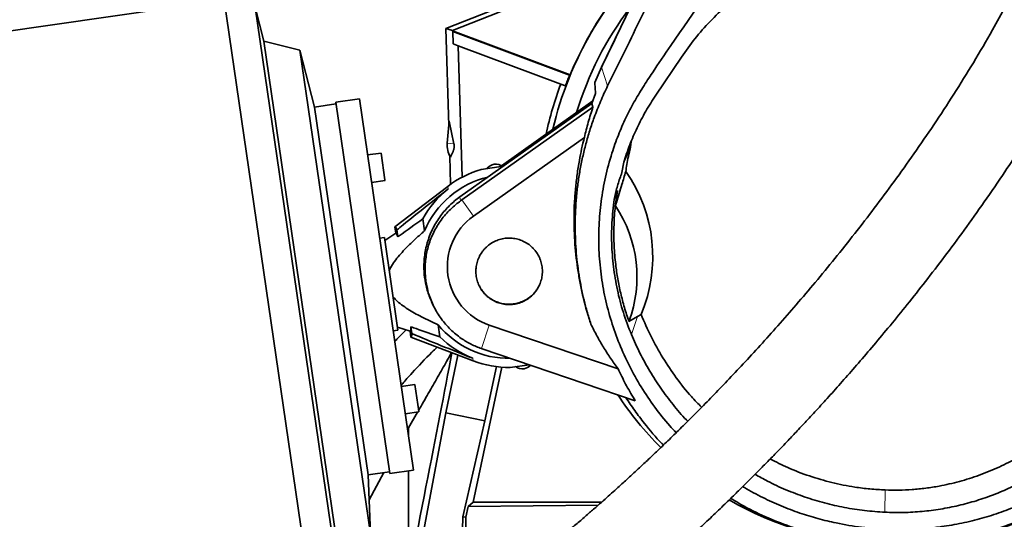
# Model space of a CAD drawing. Header units: millimetres. Extents: x 0 to 14900, y 0 to 10500.
# Tile 8 of 47: x 3238 to 3816, y 6045 to 6338. Entities that reach past the tile are written whole.
import ezdxf

# ---------------------------------------------------------------- set-up
doc = ezdxf.new("R2010")
doc.units = ezdxf.units.MM
doc.header["$LTSCALE"] = 25
doc.layers.add('THICK_LINE', color=7, linetype='Continuous')
doc.styles.add('SLDTEXTSTYLE0', font='TXT', dxfattribs={"width": 0.605})
doc.dimstyles.new('SLDDIMSTYLE0', dxfattribs={"dimtxt": 87.5, "dimasz": 87.5, "dimexe": 0, "dimexo": 0.0625, "dimgap": 21.875, "dimtad": 1, "dimdec": 0, "dimrnd": 1e-09, "dimzin": 12, "dimdsep": 46, "dimtxsty": 'SLDTEXTSTYLE0', "dimsah": 1, "dimcen": 0.09, "dimadec": 0, "dimazin": 3, "dimtfac": 1, "dimtofl": 0, "dimtmove": 0, "dimatfit": 3, "dimfxl": 1, "dimfrac": 2, "dimtolj": 1, "dimtzin": 12, "dimarcsym": 0})

# ---------------------------------------------------------------- blocks, each defined once
blk = doc.blocks.new('_D')
at = {"layer": 'THICK_LINE'}
for p, q in [((4385.47, 6176.76), (4385.47, 4745.63)), ((3403.18, 5320.39), (3403.18, 4745.63)), ((4385.47, 4783.13), (3403.18, 4783.13))]:
    blk.add_line(p, q, dxfattribs=at)
for points in [[(3403.18, 4783.13), (3490.68, 4770.63), (3490.68, 4795.63)], [(4385.47, 4783.13), (4297.97, 4795.63), (4297.97, 4770.63)]]:
    blk.add_solid(points, dxfattribs=at)
at = {"layer": 'THICK_LINE', "insert": (3794.06, 4895.92), "char_height": 87.5, "attachment_point": 1, "style": 'SLDTEXTSTYLE0'}
blk.add_mtext('982', dxfattribs=at)
blk = doc.blocks.new('_D_1')
at = {"layer": 'THICK_LINE'}
for p, q in [((2216.18, 6176.76), (2216.18, 4745.63)), ((3403.18, 5320.39), (3403.18, 4745.63)), ((2216.18, 4783.13), (3403.18, 4783.13))]:
    blk.add_line(p, q, dxfattribs=at)
for points in [[(2216.18, 4783.13), (2303.68, 4770.63), (2303.68, 4795.63)], [(3403.18, 4783.13), (3315.68, 4795.63), (3315.68, 4770.63)]]:
    blk.add_solid(points, dxfattribs=at)
at = {"layer": 'THICK_LINE', "insert": (2675.99, 4895.92), "char_height": 87.5, "attachment_point": 1, "style": 'SLDTEXTSTYLE0'}
blk.add_mtext('1187', dxfattribs=at)
blk = doc.blocks.new('_D_2')
at = {"layer": 'THICK_LINE'}
for p, q in [((1435.33, 6783.94), (1435.33, 4499.9)), ((3403.18, 5320.39), (3403.18, 4499.9)), ((1435.33, 4537.4), (3403.18, 4537.4))]:
    blk.add_line(p, q, dxfattribs=at)
for points in [[(1435.33, 4537.4), (1522.83, 4524.9), (1522.83, 4549.9)], [(3403.18, 4537.4), (3315.68, 4549.9), (3315.68, 4524.9)]]:
    blk.add_solid(points, dxfattribs=at)
at = {"layer": 'THICK_LINE', "insert": (2285.57, 4650.19), "char_height": 87.5, "attachment_point": 1, "style": 'SLDTEXTSTYLE0'}
blk.add_mtext('1968', dxfattribs=at)
blk = doc.blocks.new('_D_3')
at = {"layer": 'THICK_LINE'}
for p, q in [((6221.43, 6280.71), (6221.43, 4505.17)), ((3403.18, 5320.39), (3403.18, 4505.17)), ((6221.43, 4542.67), (3403.18, 4542.67))]:
    blk.add_line(p, q, dxfattribs=at)
for points in [[(3403.18, 4542.67), (3490.68, 4530.17), (3490.68, 4555.17)], [(6221.43, 4542.67), (6133.93, 4555.17), (6133.93, 4530.17)]]:
    blk.add_solid(points, dxfattribs=at)
at = {"layer": 'THICK_LINE', "insert": (4678.62, 4655.46), "char_height": 87.5, "attachment_point": 1, "style": 'SLDTEXTSTYLE0'}
blk.add_mtext('2818', dxfattribs=at)
blk = doc.blocks.new('_D_4')
at = {"layer": 'THICK_LINE'}
for p, q in [((3803.18, 8699.55), (6565.43, 8699.55)), ((6527.93, 8699.55), (6527.93, 5446.76)), ((3804.07, 5446.76), (6565.43, 5446.76))]:
    blk.add_line(p, q, dxfattribs=at)
for points in [[(6527.93, 8699.55), (6515.43, 8612.05), (6540.43, 8612.05)], [(6527.93, 5446.76), (6540.43, 5534.26), (6515.43, 5534.26)]]:
    blk.add_solid(points, dxfattribs=at)
at = {"layer": 'THICK_LINE', "insert": (6415.14, 6939.48), "char_height": 87.5, "attachment_point": 1, "rotation": 90, "style": 'SLDTEXTSTYLE0'}
blk.add_mtext('3253', dxfattribs=at)

msp = doc.modelspace()

# ---------------------------------------------------------------- linework, layer by layer
at = {"color": 7, "linetype": 'Continuous', "lineweight": 35}
for p, q in [((3579.7987818, 6310.4081811), (3653.5877102, 6463.350413)), ((3588.4556052, 6372.5944151), (3488.4377796, 6333.1963459)), ((3589.5340747, 6370.2793731), (3492.3029116, 6331.9789994)), ((3358.3419225, 6350.0535108), (3102.1926158, 6312.6819522)), ((3358.3419225, 6350.0535108), (3410.0260682, 5995.8039531)), ((3381.5776325, 6325.6955667), (3376.4966096, 6345.6281262)), ((3376.4966096, 6345.6281262), (3426.1595876, 6005.2319033)), ((3490.1970537, 6276.1542916), (3488.4377796, 6333.1963459)), ((3488.4377796, 6333.1963459), (3492.3029116, 6331.9789994)), ((3492.3094342, 6331.7675141), (3492.3029116, 6331.9789994)), ((3492.3094342, 6331.7675141), (3492.5833848, 6331.385333)), ((3492.3094342, 6331.7675141), (3561.3896053, 6305.9394965)), ((3492.8078331, 6324.1079048), (3492.5833848, 6331.385333)), ((3561.0441334, 6305.7889079), (3492.5833848, 6331.385333)), ((3402.7549336, 6320.5333901), (3381.5776325, 6325.6955667)), ((3381.5776325, 6325.6955667), (3425.3338094, 6025.7852926)), ((3492.8078331, 6324.1079048), (3495.7252732, 6323.0171187)), ((3498.100843, 6245.9925234), (3495.7252732, 6323.0171187)), ((3495.7252732, 6323.0171187), (3555.8821858, 6300.5253707)), ((3411.2932937, 6287.0378961), (3402.7549336, 6320.5333901)), ((3402.7549336, 6320.5333901), (3444.153434, 6036.782923)), ((3611.6253203, 6294.047938), (3626.6859502, 6316.4366615)), ((3575.7883896, 6301.5283524), (3579.7992365, 6310.4079649)), ((3579.6942763, 6310.1866312), (3579.102609, 6308.9486626)), ((3579.7987818, 6310.4081811), (3580.3839989, 6311.6326447)), ((3561.0441334, 6305.7889079), (3561.3896053, 6305.9394965)), ((3555.8821858, 6300.5253707), (3558.5820758, 6299.5159232)), ((3576.3353584, 6294.9904195), (3574.1694688, 6289.2248304)), ((3423.9730794, 6288.8878459), (3411.2932937, 6287.0378961)), ((3411.2932937, 6287.0378961), (3442.7657623, 6071.321685)), ((3437.682045, 6291.8985375), (3423.8287103, 6289.8773698)), ((3455.5899172, 6072.1821109), (3423.8287103, 6289.8773698)), ((3469.4432518, 6074.2032786), (3437.682045, 6291.8985375)), ((3574.1694688, 6289.2248304), (3496.6906625, 6234.3651368)), ((3497.9089122, 6232.6445925), (3574.7755924, 6287.0708638)), ((3574.7000425, 6290.6372152), (3521.1237143, 6252.7019257)), ((3574.1694688, 6289.2248304), (3574.7755924, 6287.0708638)), ((3490.4301725, 6278.7960846), (3489.291416, 6265.8912523)), ((3493.1756518, 6265.548497), (3490.4301725, 6278.7960846)), ((3569.7305829, 6269.2494668), (3504.6290745, 6223.1536508)), ((3593.0441718, 6255.3521322), (3596.8804063, 6263.7349228)), ((3597.1086121, 6266.5940318), (3596.8804063, 6263.7349228)), ((3450.4022115, 6260.1264471), (3442.4860202, 6258.9714941)), ((3452.6995067, 6244.3804997), (3450.4022115, 6260.1264471)), ((3490.7465567, 6258.3374096), (3491.2569005, 6241.790211)), ((3522.0498762, 6252.320998), (3509.199673, 6250.4461847)), ((3592.8258395, 6254.7265042), (3591.7538469, 6248.657536)), ((3444.8349058, 6242.8719402), (3452.7510971, 6244.0268932)), ((3452.7510971, 6244.0268932), (3452.6995067, 6244.3804997)), ((3489.6103731, 6240.5749342), (3458.5274073, 6216.7923002)), ((3589.0822537, 6238.0935443), (3587.5163798, 6234.6542914)), ((3587.9426075, 6229.1371585), (3589.0822537, 6238.0935443)), ((3497.9089122, 6232.6445925), (3497.108518, 6232.0785904)), ((3474.8779718, 6221.4383455), (3475.8996615, 6214.4355574)), ((3459.052437, 6213.1936816), (3452.6082174, 6208.8763405)), ((3458.5274073, 6216.7923002), (3459.052437, 6213.1936816)), ((3459.675223, 6214.9795446), (3460.2590823, 6210.9777006)), ((3452.3472952, 6210.6647337), (3449.5924975, 6210.2628154)), ((3456.3174461, 6183.4528263), (3452.3472952, 6210.6647337)), ((3460.2875969, 6156.240919), (3456.3174461, 6183.4528263)), ((3480.4743225, 6171.9925472), (3481.092376, 6170.6993873)), ((3603.0246812, 6165.3910446), (3600.9894909, 6164.1497321)), ((3595.9233235, 6161.2919391), (3600.9894909, 6164.1497321)), ((3457.5327993, 6155.8390007), (3460.2875969, 6156.240919)), ((3460.0266748, 6158.0293121), (3467.4357899, 6155.7331388)), ((3467.9608196, 6152.1345202), (3467.4357899, 6155.7331388)), ((3468.5428601, 6154.1996575), (3467.9590009, 6158.2015015)), ((3483.9355603, 6159.3565081), (3484.95725, 6152.35372)), ((3513.9578546, 6159.2103452), (3589.4731263, 6133.6498359)), ((3467.9608196, 6152.1345202), (3504.5431126, 6138.2240822)), ((3509.2976179, 6145.442269), (3509.7671708, 6145.2807398)), ((3599.5954357, 6114.8755496), (3509.7671708, 6145.2807398)), ((3488.5163133, 6107.7217677), (3495.5090707, 6141.6592818)), ((3521.3467644, 6134.510508), (3504.3858707, 6055.2781632)), ((3518.0932258, 6134.8345087), (3511.2850522, 6103.0303143)), ((3537.2409111, 6135.9813917), (3526.1361832, 6134.361239)), ((3470.2065822, 6124.3848289), (3462.290391, 6123.2298759)), ((3472.5038775, 6108.6388815), (3470.2065822, 6124.3848289)), ((3461.6014706, 5966.0623185), (3488.5163133, 6107.7217677)), ((3464.6392766, 6107.130322), (3472.5554678, 6108.285275)), ((3471.8449548, 6108.1816129), (3466.491632, 6098.9384498)), ((3472.5554678, 6108.285275), (3472.5038775, 6108.6388815)), ((3488.5163133, 6107.7217677), (3511.2850522, 6103.0303143)), ((3511.2850522, 6103.0303143), (3498.318106, 6046.7185845)), ((3465.9712633, 6098.0007192), (3466.491632, 6098.9384498)), ((3466.491632, 6098.9384498), (3466.491632, 6094.434048)), ((3442.7657623, 6071.321685), (3455.445548, 6073.1716348)), ((3455.5899172, 6072.1821109), (3469.4432518, 6074.2032786)), ((3466.491632, 6073.7726445), (3466.491632, 6039.7366741)), ((3444.153434, 6036.782923), (3442.7657623, 6071.321685)), ((3443.3525571, 6056.7165255), (3451.974897, 6072.6652753)), ((3501.4563152, 6052.9093538), (3500.102348, 6046.5297514)), ((3504.3858707, 6055.2781632), (3501.4563152, 6052.9093538)), ((3501.4563152, 6052.9093538), (3577.7846309, 6053.5567259)), ((3579.7330068, 6055.2781632), (3504.3858707, 6055.2781632)), ((3497.2921147, 5979.112403), (3498.318106, 6046.7185845)), ((3498.318106, 6046.7185845), (3500.102348, 6046.5297514)), ((3500.102348, 6046.5297514), (3500.1278145, 6039.510899))]:
    msp.add_line(p, q, dxfattribs=at)
at = {"color": 8, "linetype": 'Continuous', "lineweight": 18}
for p, q in [((3583.3919364, 6299.4740855), (3579.7987818, 6310.4081811)), ((3493.1756518, 6265.548497), (3489.291416, 6265.8912523)), ((3489.6103731, 6240.5749342), (3489.8317415, 6239.0576481)), ((3497.108518, 6232.0785904), (3496.6906625, 6234.3651368)), ((3497.9089122, 6232.6445925), (3504.6290745, 6223.1536508)), ((3597.3489934, 6153.6436138), (3600.9894909, 6164.1497321)), ((3509.2976179, 6145.442269), (3513.9578546, 6159.2103452)), ((3504.3217442, 6139.7413683), (3504.5431126, 6138.2240822)), ((3746.1505688, 6049.4500858), (3746.2971654, 6062.5043207))]:
    msp.add_line(p, q, dxfattribs=at)
at = {"color": 7, "linetype": 'Continuous', "lineweight": 35}
for centre, radius, start, end in [((3753.1750509, 6226.7605911), 207.3824279, 132.4900837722, 166.8230949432), ((3753.1750509, 6226.7605911), 207.4872434, 132.4453424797, 157.566644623), ((3753.1750509, 6226.7605911), 196.5, 142.9209685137, 163.1001742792), ((3753.1750509, 6226.7605911), 207.7492823, 157.6413921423, 159.5), ((3753.1750509, 6226.7605911), 210.6317102, 159.5, 167.8117563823), ((3503.2372249, 6264.6606372), 14, 174.9571311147, 209.7321275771), ((3517.9639258, 6246.6153897), 7, 99.2780084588, 142.057814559), ((3517.7276491, 6246.5809175), 7, 53.5061723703, 97.3234878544), ((3525.5841194, 6193.5586649), 59.2, 106.0671823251, 127.4208315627), ((3525.5841194, 6193.5586649), 53.8923928, 103.3913588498, 157.2083605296), ((3525.5841194, 6193.5586649), 57.8652746, 128.1596999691, 151.1967547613), ((3525.4669076, 6187.3960652), 75.136755, 339.670314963, 33.7475685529), ((3525.5841194, 6193.5586649), 36.2626129, 125.3008082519, 251.3), ((3753.1750509, 6226.7605911), 196.5, 239.9494413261, 345.5367963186), ((3525.5841194, 6193.5586649), 53.8923928, 219.3931357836, 270.8023550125), ((3525.5841194, 6193.5586649), 57.8652746, 225.4047415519, 248.441796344), ((3525.5841194, 6193.5586649), 59.2, 249.1806647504, 270.5343139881), ((3533.4405897, 6140.5364122), 7, 234.5436817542, 277.3234878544), ((3533.204313, 6140.50194), 7, 279.2780084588, 316.0342271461), ((3753.1750509, 6226.7605911), 196.5, 213.4775609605, 225.1661321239)]:
    msp.add_arc(centre, radius, start, end, dxfattribs=at)
for centre, major_axis, ratio, start_param, end_param in [((3524.4376308, 6199.2179808), (0, 86.1019884), 0.9925257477, 4.3086379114, 5.3316286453), ((3463.3323063, 6184.4762773), (-4.7202886, 32.3534447), 0.0699799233, 5.9330051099, 6.3221480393), ((3463.3112547, 6184.4732059), (-4.194014, 28.7462934), 0.069965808, 5.8753090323, 6.3165742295), ((3463.3112547, 6184.4732059), (-4.194014, 28.7462934), 0.069965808, 3.1082037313, 3.5494689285), ((3463.3323063, 6184.4762773), (-4.7202886, 32.3534447), 0.0699799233, 3.1026299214, 3.4917728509), ((3403.1750509, 5726.5210326), (104.8619194, 510.3177662), 0.0105485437, 5.2064225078, 5.6692080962)]:
    msp.add_ellipse(centre, major_axis=major_axis, ratio=ratio, start_param=start_param, end_param=end_param, dxfattribs=at)
for points, knots in [([(3580.3839631, 6311.6325697), (3582.4410804, 6315.8965316), (3586.5563642, 6324.4266301), (3592.7033735, 6337.167443), (3602.9642368, 6358.4353361), (3617.3384627, 6388.2292943), (3631.7158977, 6418.0299671), (3641.9724699, 6439.2888773), (3647.9122751, 6451.6002472), (3651.8184831, 6459.6969943), (3653.6662859, 6463.5271005)], [0, 0, 0, 0, 0.0840236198, 0.1680900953, 0.2521530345, 0.5042786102, 0.7564059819, 0.8404711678, 0.9245360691, 1, 1, 1, 1]), ([(3583.3919364, 6299.4740855), (3586.4870579, 6305.7543802), (3592.6777435, 6318.3158675), (3605.04855, 6343.5558495), (3617.4325549, 6368.6710051), (3629.8137168, 6393.8292877), (3639.1083545, 6412.7336718), (3648.3827318, 6431.8361036), (3654.5537511, 6444.6247139), (3657.6397267, 6451.0199848)], [0, 0, 0, 0, 0.124906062, 0.2498299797, 0.4996327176, 0.6246213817, 0.7496028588, 0.8747825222, 1, 1, 1, 1]), ([(3623.5951745, 6096.1133138), (3622.317451, 6097.4546187), (3617.7857647, 6102.2118083), (3610.8265079, 6111.1232834), (3602.8817926, 6122.8257022), (3595.958956, 6135.2217898), (3590.1060556, 6148.1081797), (3585.3638884, 6161.4371952), (3581.76444, 6175.1116893), (3579.3291436, 6189.1421676), (3578.1150144, 6203.3389173), (3578.1348951, 6217.5873857), (3579.3873315, 6231.8265865), (3581.9102117, 6246.0555202), (3585.4098875, 6259.0236915), (3589.5598244, 6270.6136965), (3593.8526437, 6280.5721448), (3598.7320996, 6289.9192705), (3604.044634, 6298.6729512), (3611.2895807, 6309.7631111), (3644.0004559, 6357.2562769), (3675.0759744, 6401.7334088), (3702.4751827, 6440.9487865)], [0, 0, 0, 0, 0.0137975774, 0.0489356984, 0.0844778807, 0.1200204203, 0.1559741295, 0.1916619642, 0.2275918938, 0.2638932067, 0.3007004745, 0.3369931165, 0.3735321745, 0.4108441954, 0.4484215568, 0.477080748, 0.5057417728, 0.5319159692, 0.5581236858, 0.5843306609, 0.6335053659, 1, 1, 1, 1]), ([(3626.6859502, 6316.4366615), (3629.2625786, 6320.0660053), (3634.4248687, 6327.3374169), (3643.3576959, 6337.4042083), (3653.0805735, 6346.7635739), (3663.6278154, 6355.2759117), (3674.9471542, 6362.8629266), (3686.9617196, 6369.4810128), (3699.5575797, 6375.0639781), (3712.4325455, 6379.4695958), (3725.4910398, 6382.6773403), (3738.6223199, 6384.752363), (3751.9170372, 6385.7270244), (3764.9894341, 6385.5806614), (3777.7321662, 6384.3383417), (3790.0995723, 6382.2063658), (3798.1505311, 6379.9615112), (3802.1724097, 6378.8400879)], [0, 0, 0, 0, 0.0687651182, 0.137771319, 0.2067674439, 0.2755187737, 0.3444163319, 0.4135835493, 0.4827378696, 0.5516177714, 0.617311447, 0.6832618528, 0.7492044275, 0.8148873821, 0.8765550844, 0.9383327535, 1, 1, 1, 1]), ([(3805.665363, 6377.7772691), (3808.2912847, 6376.9342662), (3813.6256441, 6375.2217701), (3821.4711679, 6372.1011939), (3829.2470366, 6368.5442334), (3836.8321016, 6364.548847), (3844.1642172, 6360.1598313), (3852.7156045, 6354.3878519), (3862.2253179, 6346.9177026), (3872.3328641, 6337.42652), (3880.4041292, 6328.3908836), (3886.7407234, 6320.1738911), (3892.2014566, 6312.2203874), (3897.618396, 6303.1082582), (3902.7645818, 6292.7993681), (3906.6405277, 6283.3691948), (3909.3914342, 6275.305868), (3911.9299522, 6266.6069035), (3914.3297644, 6255.9475271), (3916.1316039, 6242.9112536), (3916.7196682, 6231.9086684), (3916.619595, 6222.0605697), (3916.081389, 6213.3899501), (3914.8707751, 6203.7531817), (3913.0957713, 6194.1452079), (3911.4059821, 6187.8479609), (3910.5573748, 6184.6855012)], [0, 0, 0, 0, 0.0329902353, 0.067017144, 0.1010441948, 0.1354704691, 0.1698969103, 0.2037744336, 0.2597523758, 0.3158491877, 0.3718339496, 0.4072303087, 0.4427560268, 0.4901703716, 0.5376491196, 0.5850669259, 0.6165512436, 0.6436185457, 0.6980200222, 0.7529607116, 0.8084438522, 0.8363333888, 0.8768939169, 0.9178090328, 0.9587239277, 1, 1, 1, 1]), ([(3977.5567251, 6357.2483172), (3976.1526485, 6350.6633986), (3973.3419229, 6337.4814971), (3966.094761, 6311.4718348), (3953.1841528, 6268.628462), (3940.0803997, 6224.0958952), (3929.2987229, 6187.1569125), (3923.8750883, 6168.3601785), (3919.8517342, 6155.3378884), (3916.1199877, 6145.489471), (3912.2562405, 6136.6132387), (3906.8042033, 6125.9722328), (3899.2052707, 6113.8467705), (3890.4896599, 6102.272341), (3880.7668102, 6091.456665), (3870.1581402, 6081.5199004), (3858.7562975, 6072.5117704), (3846.4624166, 6064.3862489), (3834.3345242, 6057.7819445), (3822.6260763, 6052.5158482), (3811.5772509, 6048.4067331), (3800.1219832, 6044.9949286), (3788.3524272, 6042.3387563), (3775.5624843, 6040.3486454), (3761.8182857, 6039.2456837), (3747.1376367, 6039.2566685), (3732.3202748, 6040.47799), (3718.8305966, 6042.7234656), (3706.7703575, 6045.6387581), (3695.9466022, 6048.9715543), (3685.1135009, 6053.059076), (3674.2412495, 6058.0775792), (3666.766484, 6061.9363528), (3663.0001539, 6064.3073411), (3662.6921782, 6064.5012186)], [0, 0, 0, 0, 0.0394553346, 0.0789829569, 0.1581725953, 0.3016562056, 0.3509812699, 0.3836495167, 0.4163063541, 0.4307954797, 0.4452858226, 0.4729194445, 0.5005541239, 0.5285689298, 0.5569816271, 0.5846198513, 0.6122578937, 0.640288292, 0.668727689, 0.6907095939, 0.7129752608, 0.7352407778, 0.7579371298, 0.7806333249, 0.8076334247, 0.8348276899, 0.862324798, 0.890238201, 0.9107388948, 0.9312395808, 0.9531708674, 0.9751021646, 0.9979640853, 1, 1, 1, 1]), ([(3817.1460345, 6346.5870966), (3814.5519185, 6341.8197259), (3808.3670387, 6330.4533818), (3798.1238944, 6313.1391468), (3786.6312401, 6294.6209325), (3774.9916724, 6276.8443832), (3763.307215, 6259.7985266), (3751.6457608, 6243.4959597), (3740.0743943, 6227.9384102), (3728.4825049, 6212.9054051), (3716.9241245, 6198.4199824), (3705.4492888, 6184.500074), (3694.2946902, 6171.3730176), (3683.5005407, 6159.0251262), (3673.1014249, 6147.4407458), (3663.206621, 6136.6892774), (3653.840662, 6126.7446725), (3645.0223077, 6117.5797231), (3636.6816275, 6109.0835619), (3628.8322925, 6101.236957), (3621.4850285, 6094.0203291), (3614.6144623, 6087.3816265), (3609.2917579, 6082.3169027), (3605.3655516, 6078.6202831), (3602.7099195, 6076.135512), (3600.1123908, 6073.7199489), (3597.5732309, 6071.3727985), (3595.0454032, 6069.0498249), (3592.3237756, 6066.5635331), (3589.1917082, 6063.7213903), (3585.6395441, 6060.5239798), (3581.6940446, 6057.0041795), (3577.3931676, 6053.2044449), (3572.6204577, 6049.0337628), (3567.3780075, 6044.5080627), (3561.7094391, 6039.6805231), (3555.6188009, 6034.5676999), (3549.1368937, 6029.2199322), (3544.1534536, 6025.1567426), (3541.4146432, 6022.9786305), (3540.8958774, 6022.5660682)], [0, 0, 0, 0, 0.0370999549, 0.0884535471, 0.1389867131, 0.1884624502, 0.236659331, 0.283382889, 0.3284712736, 0.3717990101, 0.4152033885, 0.4565110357, 0.4956936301, 0.5327553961, 0.5677251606, 0.6006503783, 0.6308027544, 0.659090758, 0.6855773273, 0.7103241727, 0.7333854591, 0.7548065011, 0.774939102, 0.7834662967, 0.7918252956, 0.8000178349, 0.8080454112, 0.8159092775, 0.8240598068, 0.8340141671, 0.845923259, 0.8582887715, 0.8722995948, 0.8880122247, 0.9055003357, 0.9248592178, 0.945811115, 0.9688300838, 0.9940960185, 1, 1, 1, 1]), ([(3576.2272137, 5986.8245647), (3577.0067638, 5987.4532585), (3579.6161329, 5989.5576701), (3584.0252148, 5993.1818351), (3589.2572629, 5997.5260317), (3594.0787309, 6001.5814984), (3598.7201984, 6005.5280157), (3603.1255859, 6009.3144622), (3607.2322981, 6012.880818), (3610.7225525, 6015.9387038), (3613.5946769, 6018.4735783), (3615.9010764, 6020.5211958), (3617.8205475, 6022.2332059), (3619.7293195, 6023.9424966), (3621.9452955, 6025.9358805), (3624.6522498, 6028.3848808), (3627.8259461, 6031.2760495), (3631.4577747, 6034.6111939), (3635.4395327, 6038.3011903), (3639.562498, 6042.1598355), (3644.8543948, 6047.1601663), (3650.9869709, 6053.0326414), (3657.7438672, 6059.6076744), (3663.6714597, 6065.4552956), (3668.7814502, 6070.5538582), (3672.8547908, 6074.6547659), (3676.0631771, 6077.9042766), (3678.7992328, 6080.6858053), (3681.6987702, 6083.6557686), (3685.0061711, 6087.0689251), (3689.1458655, 6091.3775098), (3694.2003135, 6096.6951934), (3700.2452334, 6103.1408696), (3706.9578759, 6110.4067384), (3714.32432, 6118.5141495), (3722.2728204, 6127.4243565), (3730.7758152, 6137.1485869), (3739.8022879, 6147.6976791), (3749.3673317, 6159.1437491), (3759.5035138, 6171.5899909), (3770.1730939, 6185.0684456), (3781.3301821, 6199.6109569), (3792.8596868, 6215.16302), (3804.6956582, 6231.7411019), (3815.8490894, 6248.0253373), (3826.2660742, 6263.8731229), (3835.9060273, 6279.1186187), (3845.5229557, 6295.0409418), (3853.6107358, 6308.9437008), (3858.3492471, 6317.6762884), (3860.0197921, 6320.7549306)], [0, 0, 0, 0, 0.00833070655, 0.02788517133, 0.04565043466, 0.06172532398, 0.07619032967, 0.09151347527, 0.1046987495, 0.115811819, 0.1249010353, 0.13200110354, 0.13762866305, 0.14301966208, 0.14991267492, 0.15829408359, 0.16814921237, 0.17924895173, 0.19174445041, 0.20471158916, 0.21704356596, 0.2402361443, 0.26091776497, 0.27913266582, 0.29490096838, 0.30822809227, 0.31698521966, 0.32480171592, 0.33378497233, 0.34414081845, 0.35588110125, 0.3728476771, 0.39211350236, 0.41371757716, 0.43770325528, 0.46411677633, 0.49246606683, 0.52324037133, 0.55647009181, 0.59217249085, 0.6310646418, 0.67249551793, 0.71640923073, 0.76271478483, 0.81128418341, 0.85092727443, 0.89177037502, 0.93370801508, 0.97662899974, 1, 1, 1, 1]), ([(3579.687571, 6310.1708268), (3579.7272555, 6310.2554285), (3579.9563352, 6310.7437937), (3580.1906951, 6311.230251), (3580.3844558, 6311.6324371)], [0, 0, 0, 0, 0.1732344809, 1, 1, 1, 1]), ([(3573.5615782, 6159.7294809), (3572.8231986, 6162.0701423), (3571.3453156, 6166.7550277), (3569.4817046, 6173.8954752), (3567.8794249, 6181.1144472), (3566.5617736, 6188.4483649), (3565.5331619, 6195.8777395), (3564.8032075, 6203.4004215), (3564.3793885, 6210.9659619), (3564.2638289, 6218.6324188), (3564.4688986, 6226.3800215), (3565.0081059, 6234.203846), (3565.8813447, 6242.0211321), (3567.0966351, 6249.8657938), (3568.659866, 6257.7140893), (3570.5801419, 6265.5601135), (3572.8496537, 6273.3422826), (3575.6646601, 6281.6353176), (3578.5091185, 6288.8116451), (3581.2067225, 6294.953241), (3582.6633494, 6297.9667602), (3583.3919364, 6299.4740855)], [0, 0, 0, 0, 0.0512135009, 0.1025049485, 0.1540321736, 0.205638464, 0.2581487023, 0.3107429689, 0.363591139, 0.4165242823, 0.4709974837, 0.5255643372, 0.5804153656, 0.6353616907, 0.6914036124, 0.7475474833, 0.8040020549, 0.8605612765, 0.9301784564, 0.9650761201, 1, 1, 1, 1]), ([(3576.3353584, 6294.9904195), (3576.318674, 6295.2052938), (3576.2242999, 6296.4207108), (3576.0457326, 6298.6130999), (3575.8743773, 6300.5563807), (3575.7886997, 6301.5280209)], [0, 0, 0, 0, 0.09696670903, 0.54848344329, 1, 1, 1, 1]), ([(3592.8258395, 6254.7265042), (3593.9570574, 6258.1367004), (3596.2248585, 6264.9732671), (3600.597474, 6274.9445732), (3605.6312134, 6284.7176423), (3609.6239458, 6290.9326422), (3611.6253203, 6294.047938)], [0, 0, 0, 0, 0.24697774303, 0.49512688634, 0.74693015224, 1, 1, 1, 1]), ([(3569.7305829, 6269.2494668), (3570.4658104, 6272.2392637), (3571.937867, 6278.2253711), (3573.828998, 6284.1202281), (3574.7755924, 6287.0708638)], [0, 0, 0, 0, 0.4994559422, 1, 1, 1, 1]), ([(3491.0802751, 6257.717398), (3491.273734, 6258.0711092), (3491.5654143, 6258.6044041), (3491.9532315, 6259.3757665), (3492.2451454, 6259.9920826), (3492.5352136, 6260.6602909), (3492.7744793, 6261.2843839), (3492.9628053, 6261.8650958), (3493.0784137, 6262.2819587), (3493.16833, 6262.6793693), (3493.2227741, 6262.9699358), (3493.2641092, 6263.2525917), (3493.2883948, 6263.4626499), (3493.3057689, 6263.6710333), (3493.3151282, 6263.8285339), (3493.3205532, 6263.9869584), (3493.3225415, 6264.1177787), (3493.3216549, 6264.2613845), (3493.3179629, 6264.396848), (3493.3110533, 6264.542223), (3493.3005751, 6264.6924403), (3493.2869229, 6264.8382037), (3493.2689666, 6264.9952223), (3493.247813, 6265.1478105), (3493.2155549, 6265.3483331), (3493.1916482, 6265.4682552), (3493.1756518, 6265.548497)], [0, 0, 0, 0, 0.23557584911, 0.35518063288, 0.47478930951, 0.59442303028, 0.71407978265, 0.77388410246, 0.83371802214, 0.86362175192, 0.89356257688, 0.90851650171, 0.92351938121, 0.93099943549, 0.93855192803, 0.94229695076, 0.94615377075, 0.94891147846, 0.95169395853, 0.95408948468, 0.95794965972, 0.96277039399, 0.96772517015, 0.97570532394, 0.98374403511, 1, 1, 1, 1]), ([(3573.5615782, 6159.7294809), (3572.7625766, 6162.2455368), (3570.361421, 6169.8067757), (3567.8933734, 6180.1198277), (3565.5384055, 6193.2288906), (3563.9917334, 6206.6013106), (3563.5508261, 6220.1329606), (3563.8791477, 6231.0451184), (3564.4782007, 6239.2975259), (3565.4318864, 6247.5663987), (3566.6697039, 6255.3231428), (3568.0965576, 6262.5584539), (3569.1856808, 6267.0181999), (3569.7305829, 6269.2494668)], [0, 0, 0, 0, 0.07130105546, 0.21427358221, 0.28597558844, 0.43103195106, 0.57742913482, 0.65124235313, 0.725846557, 0.80085867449, 0.87600767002, 0.93796508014, 1, 1, 1, 1]), ([(3596.8804063, 6263.7349228), (3596.4130346, 6261.8269032), (3595.5782596, 6258.4189793), (3594.6593879, 6253.5602787), (3594.2333256, 6250.6125135), (3594.0281482, 6249.1929674)], [0, 0, 0, 0, 0.397407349, 0.7098113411, 1, 1, 1, 1]), ([(3587.5163798, 6234.6542912), (3588.1110308, 6237.0163675), (3589.3024609, 6241.7489736), (3590.9357458, 6246.3519412), (3591.7538469, 6248.657536)], [0, 0, 0, 0, 0.49910690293, 1, 1, 1, 1]), ([(3587.9426075, 6229.1371585), (3588.1423645, 6229.797794), (3589.4142802, 6234.0042687), (3591.4437243, 6240.6983066), (3593.2698484, 6246.7005358), (3594.0281482, 6249.1929674)], [0, 0, 0, 0, 0.09824306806, 0.62554455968, 1, 1, 1, 1]), ([(3459.675223, 6214.9795446), (3460.8921169, 6215.9731923), (3470.8558377, 6224.1090116), (3480.9608656, 6232.0694434), (3489.8317415, 6239.0576481)], [0, 0, 0, 0, 0.1221324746, 1, 1, 1, 1]), ([(3589.0822537, 6238.0935443), (3588.8128457, 6236.328498), (3588.003751, 6231.0276548), (3587.358508, 6223.8931318), (3587.0568267, 6216.6954684), (3587.0224484, 6211.2315005), (3587.1817973, 6205.7217813), (3587.537362, 6200.2095008), (3588.1900722, 6193.7116142), (3589.2818937, 6186.2482808), (3590.9985796, 6177.8464034), (3593.1602672, 6169.4971488), (3595.0013437, 6164.0298631), (3595.9233235, 6161.2919391)], [0, 0, 0, 0, 0.0687454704, 0.2064585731, 0.2755531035, 0.3461512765, 0.4168365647, 0.4877858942, 0.5588240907, 0.668274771, 0.7780553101, 0.8888538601, 1, 1, 1, 1]), ([(3496.6906625, 6234.3651368), (3495.6464059, 6233.5879331), (3492.4958159, 6231.2430592), (3488.7376634, 6227.5294603), (3485.3804366, 6223.3792764), (3483.0686756, 6219.9806023), (3481.0049136, 6216.3306469), (3479.2363034, 6212.4785494), (3477.8064897, 6208.4975072), (3476.7202759, 6204.4243635), (3475.9799135, 6200.2941201), (3475.5870811, 6196.0708959), (3475.5581665, 6192.208281), (3475.8601121, 6187.5855051), (3476.7803328, 6182.0253873), (3478.465106, 6176.4201849), (3479.9832069, 6173.1081908), (3480.4911826, 6171.9999556)], [0, 0, 0, 0, 0.055770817, 0.1682641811, 0.2250873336, 0.2844332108, 0.3441921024, 0.4045924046, 0.4658744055, 0.5252576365, 0.5850548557, 0.6454972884, 0.7068210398, 0.7503928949, 0.8439229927, 0.9477746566, 1, 1, 1, 1]), ([(3509.2976179, 6145.442269), (3508.274493, 6145.8231747), (3505.1800178, 6146.9752366), (3501.238161, 6149.0042842), (3497.2938689, 6151.5318225), (3494.2227179, 6153.8504862), (3491.1401819, 6156.605128), (3488.2655079, 6159.6454188), (3485.6683982, 6162.9139576), (3483.3729223, 6166.3646188), (3481.3758415, 6169.9844953), (3479.671716, 6173.806174), (3478.1139267, 6178.3021909), (3477.1169895, 6182.5288424), (3476.5196143, 6186.7022932), (3476.2600344, 6190.2685718), (3476.2846854, 6194.1935203), (3476.6268024, 6198.1466834), (3477.2999326, 6202.113437), (3478.3057266, 6206.0498594), (3479.6532303, 6209.9466435), (3481.3454689, 6213.7609623), (3483.3537161, 6217.4097206), (3485.6450548, 6220.8530522), (3488.2083771, 6224.0885849), (3491.0734563, 6227.126813), (3494.047494, 6229.8168852), (3496.1442276, 6231.3661032), (3497.108518, 6232.0785904)], [0, 0, 0, 0, 0.0303817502, 0.0918906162, 0.12287263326, 0.16073819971, 0.19886633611, 0.23782274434, 0.27706683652, 0.31493219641, 0.35305978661, 0.39201887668, 0.43126670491, 0.48537187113, 0.51258058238, 0.54857706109, 0.58479954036, 0.62173291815, 0.65891261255, 0.69667882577, 0.7347058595, 0.77355935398, 0.81269912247, 0.85050271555, 0.88856858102, 0.92746196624, 0.96663966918, 1, 1, 1, 1]), ([(3597.3489934, 6153.6436139), (3595.6879164, 6157.930541), (3592.3594118, 6166.5207846), (3588.9069196, 6179.8729251), (3586.5980868, 6193.4608168), (3585.5926526, 6207.2049712), (3585.7556679, 6220.9973587), (3586.9291576, 6230.0995123), (3587.5163798, 6234.6542914)], [0, 0, 0, 0, 0.16533047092, 0.33129301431, 0.49788778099, 0.6649565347, 0.83234198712, 1, 1, 1, 1]), ([(3460.2590823, 6210.9777006), (3460.5320036, 6211.1765566), (3465.3748633, 6214.7051617), (3470.2641875, 6218.1693669), (3474.8779718, 6221.4383455)], [0, 0, 0, 0, 0.0563554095, 1, 1, 1, 1]), ([(3475.8996615, 6214.4355574), (3475.2475568, 6213.8698594), (3472.9133702, 6211.8449629), (3468.970649, 6208.27663), (3464.7266561, 6204.0740458), (3461.17026, 6200.192171), (3458.341803, 6196.6284349), (3456.3662341, 6193.562972), (3455.4589416, 6191.6530758), (3455.2004409, 6191.1089188)], [0, 0, 0, 0, 0.0824894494, 0.2952681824, 0.5079877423, 0.6529817, 0.7980300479, 0.9424558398, 1, 1, 1, 1]), ([(3506.268526, 6193.5281528), (3506.3596074, 6194.062333), (3506.6346081, 6195.6751765), (3507.3237809, 6197.7744824), (3508.4855663, 6200.25582), (3509.66835, 6202.1190311), (3511.0667511, 6203.8124476), (3512.6048749, 6205.3800394), (3514.3372471, 6206.745247), (3516.2170081, 6207.8789886), (3517.6986736, 6208.6092979), (3519.2341864, 6209.2091621), (3520.8069566, 6209.6759327), (3522.4301346, 6210.0130053), (3524.0719347, 6210.2110085), (3525.7197834, 6210.2692665), (3527.3573331, 6210.1885915), (3528.9995754, 6209.968316), (3531.1444872, 6209.4934742), (3533.2214933, 6208.749543), (3535.1779049, 6207.7530752), (3537.0424512, 6206.5953749), (3538.754779, 6205.2076766), (3540.2706266, 6203.6219599), (3541.6456205, 6201.9133002), (3542.8008452, 6200.0379517), (3543.7077076, 6198.0417371), (3544.4398643, 6195.9748815), (3544.9083159, 6193.8229311), (3545.104011, 6191.639146), (3545.1123715, 6189.4456892), (3544.8408649, 6187.2587762), (3544.3017589, 6185.1321422), (3543.7619294, 6183.5720403), (3543.0920789, 6182.0669035), (3542.3026508, 6180.6306066), (3541.3862664, 6179.2510904), (3540.0209679, 6177.5308197), (3538.4407971, 6175.9907784), (3536.6876417, 6174.6681606), (3534.8296956, 6173.4980498), (3532.8308351, 6172.5672116), (3530.7400838, 6171.9002), (3528.6008462, 6171.4120005), (3526.4076874, 6171.194178), (3524.214629, 6171.255338), (3522.0346585, 6171.5027244), (3519.8933255, 6172.0231466), (3517.8432994, 6172.8045457), (3515.8675049, 6173.759167), (3514.0191202, 6174.9598438), (3512.3422381, 6176.375389), (3510.7920559, 6177.929757), (3509.4454383, 6179.6763414), (3508.3317443, 6181.5684036), (3507.6176387, 6183.0579284), (3506.8409559, 6185.112911), (3506.3248035, 6187.2602146), (3506.074268, 6189.5769472), (3506.0365969, 6191.4990532), (3506.1909318, 6192.8492968), (3506.268526, 6193.5281528)], [0, 0, 0, 0, 0.0132640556, 0.0400479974, 0.0537300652, 0.0803250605, 0.0937774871, 0.1074570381, 0.1340439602, 0.1474892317, 0.1611620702, 0.1744383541, 0.1878088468, 0.2012862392, 0.214984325, 0.2282517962, 0.2416136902, 0.2550832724, 0.2687735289, 0.2953564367, 0.3088055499, 0.3224815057, 0.3490440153, 0.3624787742, 0.3761429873, 0.4026932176, 0.4161203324, 0.4297768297, 0.4563287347, 0.4697559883, 0.483411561, 0.5099826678, 0.5234199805, 0.537084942, 0.5503521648, 0.56371347, 0.5771700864, 0.5908547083, 0.61743954, 0.6308983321, 0.6445774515, 0.6711506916, 0.6845917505, 0.6982612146, 0.7248265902, 0.7382627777, 0.7519281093, 0.7784946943, 0.7919300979, 0.8055949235, 0.8321700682, 0.8456090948, 0.8592768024, 0.8858675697, 0.89931491, 0.9129902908, 0.926257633, 0.9530635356, 0.9667524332, 0.9832842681, 1, 1, 1, 1]), ([(3543.3150336, 6182.6212548), (3543.2160046, 6182.4054588), (3542.8824401, 6181.6785825), (3541.9081678, 6180.051993), (3540.5738784, 6178.2816695), (3539.0219964, 6176.7081873), (3537.3429407, 6175.2714805), (3535.4880737, 6174.0514261), (3533.5042481, 6173.0764294), (3531.4429056, 6172.274597), (3529.2865561, 6171.7370158), (3527.089572, 6171.4730103), (3525.425948, 6171.4156202), (3523.7675853, 6171.5004006), (3522.1291319, 6171.7219997), (3520.4974981, 6172.0837498), (3518.5916025, 6172.6795102), (3516.4526163, 6173.6185015), (3514.5556615, 6174.777614), (3512.6166638, 6176.2515426), (3511.0949806, 6177.7164869), (3509.7171687, 6179.4470028), (3508.6962551, 6180.9179305), (3508.1774237, 6182.0365493), (3507.8960282, 6182.6432481)], [0, 0, 0, 0, 0.0161069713, 0.0542539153, 0.1283995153, 0.1658979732, 0.2040362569, 0.2782253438, 0.3157425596, 0.353898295, 0.4281677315, 0.4657338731, 0.5039308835, 0.540981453, 0.5782924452, 0.6160026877, 0.6542608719, 0.7136482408, 0.7740418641, 0.804610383, 0.8788828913, 0.9164855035, 0.9547047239, 1, 1, 1, 1]), ([(3457.4344513, 6175.7967339), (3457.9774456, 6175.2026464), (3459.5257258, 6173.5086804), (3462.4607574, 6171.0948656), (3467.4383136, 6167.6846081), (3474.5792644, 6163.6807375), (3480.6427384, 6160.8783622), (3483.9355603, 6159.3565081)], [0, 0, 0, 0, 0.0768683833, 0.219180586, 0.3616974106, 0.6533642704, 1, 1, 1, 1]), ([(3603.0246812, 6165.3910446), (3604.8952714, 6161.0586561), (3608.6430375, 6152.3786259), (3615.6042211, 6139.9908268), (3623.5261921, 6128.2222366), (3631.155651, 6118.4817029), (3636.4958347, 6113.0548521), (3638.5269582, 6110.990765)], [0, 0, 0, 0, 0.2164296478, 0.4336212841, 0.6507853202, 0.8671771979, 1, 1, 1, 1]), ([(3589.4731263, 6133.6498359), (3587.984054, 6135.7027184), (3585.0027089, 6139.8128956), (3580.8942303, 6146.2514018), (3577.0317141, 6152.8722973), (3574.7191224, 6157.4421084), (3573.5615782, 6159.7294809)], [0, 0, 0, 0, 0.2486531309, 0.4978406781, 0.7486492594, 1, 1, 1, 1]), ([(3287.178643, 5848.274362), (3284.0282378, 5853.5579192), (3277.8785777, 5863.8715387), (3268.8808184, 5878.9617143), (3260.3365139, 5893.2913965), (3252.2456648, 5906.8605848), (3244.6082708, 5919.6692792), (3237.4243321, 5931.7174798), (3230.6401217, 5943.0952918), (3224.2638088, 5953.7890151), (3218.3035622, 5963.7849491), (3213.3705594, 5972.0580881), (3209.3748789, 5978.7592411), (3206.9805796, 5982.7747173), (3205.4825571, 5985.2870481), (3204.8149084, 5986.4067605), (3204.1577521, 5987.5088759), (3203.511088, 5988.5933947), (3202.8749169, 5989.6603155), (3202.2492363, 5990.7096435), (3200.4098381, 5993.7944841), (3197.352736, 5998.9217953), (3193.1107538, 6006.0364064), (3188.7765186, 6013.3079583), (3184.5228658, 6020.431393), (3179.7972104, 6028.3959892), (3174.5960554, 6037.2966093), (3168.8000108, 6047.3421367), (3162.8784076, 6057.7346615), (3157.6058023, 6067.0986405), (3152.96775, 6075.4186794), (3149.0130534, 6082.5608269), (3144.3492288, 6090.97164), (3140.0589544, 6098.7122122), (3136.5934752, 6104.9640818), (3134.8607843, 6108.090053), (3133.9944421, 6109.6530395), (3133.5612727, 6110.4345338), (3133.3446883, 6110.8252811), (3133.2363962, 6111.0206548), (3133.1822501, 6111.1183417), (3133.1551771, 6111.1671851), (3133.1416406, 6111.1916068), (3133.1348724, 6111.2038177), (3133.1314882, 6111.2099231), (3133.1297962, 6111.2129758), (3133.1289501, 6111.2145022), (3133.1285271, 6111.2152654), (3133.1283156, 6111.215647), (3133.1282099, 6111.2158377), (3133.128157, 6111.2159331), (3133.1281305, 6111.2159808), (3133.1281173, 6111.2160047), (3133.1281098, 6111.2160183), (3132.9790804, 6111.4848878), (3132.5821546, 6112.2009763), (3131.7902088, 6113.6297029), (3130.6282482, 6115.725947), (3129.0711214, 6118.5350844), (3127.6645609, 6121.0725861), (3126.5185262, 6123.1400849), (3125.7429754, 6124.539213), (3124.9252364, 6126.0144501), (3124.065309, 6127.5657961), (3123.1631933, 6129.1932511), (3122.2188894, 6130.896815), (3117.6147255, 6139.2029142), (3113.3253532, 6146.941172), (3109.36481, 6154.0862046)], [0, 0, 0, 0, 0.0551514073, 0.1076567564, 0.1575160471, 0.2047292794, 0.2492964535, 0.2912175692, 0.3304926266, 0.3680621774, 0.4028426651, 0.4348340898, 0.4544205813, 0.4727921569, 0.4767494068, 0.4806454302, 0.4844802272, 0.4882537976, 0.4919661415, 0.4956172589, 0.4992071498, 0.5241675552, 0.5491279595, 0.5734570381, 0.5999612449, 0.623921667, 0.6549446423, 0.6860963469, 0.717565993, 0.7489875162, 0.7691938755, 0.7907834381, 0.8117041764, 0.8430867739, 0.8587780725, 0.8666237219, 0.8705465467, 0.8725079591, 0.8734886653, 0.8739790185, 0.874224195, 0.8743467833, 0.8744080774, 0.8744387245, 0.874454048, 0.8744617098, 0.8744655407, 0.8744674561, 0.8744684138, 0.8744688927, 0.8744691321, 0.8744692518, 0.8744693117, 0.8744693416, 0.8744693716, 0.8768311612, 0.8807597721, 0.8870199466, 0.8952455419, 0.9054365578, 0.9093105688, 0.9134074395, 0.9177271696, 0.9222697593, 0.9270352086, 0.9320235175, 0.9372346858, 1, 1, 1, 1]), ([(3465.1675778, 6156.4360848), (3464.6689568, 6155.9434334), (3462.645163, 6153.9438688), (3460.4121439, 6151.6446467), (3458.7062669, 6149.8240683), (3458.4502301, 6149.5508158)], [0, 0, 0, 0, 0.2174408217, 0.8825448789, 1, 1, 1, 1]), ([(3484.95725, 6152.35372), (3480.307032, 6153.9273781), (3474.6310634, 6155.8481557), (3468.9802123, 6157.8413035), (3467.9590009, 6158.2015015)], [0, 0, 0, 0, 0.8192818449, 1, 1, 1, 1]), ([(3504.3217442, 6139.7413683), (3497.9999664, 6142.2435266), (3486.0391565, 6146.9776125), (3474.1487159, 6151.8856968), (3468.5428601, 6154.1996575)], [0, 0, 0, 0, 0.5285409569, 1, 1, 1, 1]), ([(3630.3762115, 6102.8040619), (3630.1236818, 6103.0561093), (3627.0352287, 6106.1386647), (3621.7036932, 6112.5836542), (3614.4637264, 6122.129386), (3607.9991337, 6132.2213852), (3602.1862876, 6142.7088767), (3598.9633649, 6149.9943158), (3597.3489934, 6153.6436138)], [0, 0, 0, 0, 0.0173704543, 0.2124416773, 0.4082364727, 0.6047655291, 0.8020258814, 1, 1, 1, 1]), ([(3462.2003773, 6123.8468409), (3462.5041508, 6124.2035803), (3463.6344717, 6125.530984), (3465.7686643, 6127.9652086), (3471.3454779, 6134.1628769), (3477.1543292, 6140.3837081), (3482.3832035, 6145.2700396), (3483.4331145, 6146.2511711)], [0, 0, 0, 0, 0.0462998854, 0.1722787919, 0.3184049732, 0.8631418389, 1, 1, 1, 1]), ([(3491.8000566, 6143.0696366), (3490.8234745, 6141.3382712), (3488.2169962, 6136.7172915), (3483.6579971, 6128.7193695), (3478.1768558, 6119.1529527), (3474.3482414, 6112.5168057), (3472.4245658, 6109.1824939)], [0, 0, 0, 0, 0.16556089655, 0.44187874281, 0.71957367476, 1, 1, 1, 1]), ([(3923.579774, 6136.8955674), (3921.5837733, 6132.9747812), (3917.5839101, 6125.1177659), (3910.4719439, 6113.8173839), (3902.61531, 6102.9641136), (3893.9953262, 6092.6875971), (3884.1686214, 6082.5357748), (3873.0008915, 6072.701982), (3860.4327281, 6063.3513996), (3847.122749, 6055.0463838), (3833.1204573, 6047.8357064), (3818.4836578, 6041.8139716), (3803.3113995, 6037.0019055), (3787.7814423, 6033.4511547), (3772.0587456, 6031.2090978), (3756.2380515, 6030.3168623), (3740.4198187, 6030.7290875), (3724.6909224, 6032.4288358), (3709.1928026, 6035.4136033), (3694.0192295, 6039.6849943), (3679.2827207, 6045.2281673), (3666.3959585, 6051.1390518), (3658.7531142, 6055.6831966), (3655.6129061, 6057.5502451)], [0, 0, 0, 0, 0.0427001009, 0.0855683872, 0.1285090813, 0.1714028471, 0.214124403, 0.2639149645, 0.3138795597, 0.3638426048, 0.4136310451, 0.463943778, 0.5144389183, 0.5649326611, 0.6152434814, 0.665167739, 0.7152711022, 0.7653745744, 0.8152989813, 0.865123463, 0.9151246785, 0.9651273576, 1, 1, 1, 1]), ([(3599.5954357, 6114.8755496), (3599.3745304, 6115.2316248), (3597.3851491, 6118.4382898), (3593.8202344, 6124.6176396), (3590.9238825, 6130.6355298), (3589.4731263, 6133.6498359)], [0, 0, 0, 0, 0.05868631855, 0.52850459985, 1, 1, 1, 1]), ([(3616.161838, 6088.8941092), (3615.8567972, 6089.1891939), (3611.802982, 6093.1106987), (3606.2033245, 6099.9446578), (3599.2299283, 6109.0021858), (3595.7880469, 6114.1908313), (3594.0999269, 6116.7356767)], [0, 0, 0, 0, 0.0356915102, 0.4743195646, 0.7421725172, 1, 1, 1, 1]), ([(3746.2971654, 6062.5043207), (3748.9287871, 6062.4469307), (3754.1920412, 6062.3321503), (3762.1158052, 6062.7078812), (3770.0392401, 6063.4893425), (3779.3273798, 6064.9333908), (3789.8705637, 6067.332445), (3801.6303753, 6071.0559133), (3813.1442944, 6075.8022848), (3823.9222172, 6081.3468805), (3833.843453, 6087.4878157), (3842.9787353, 6094.1368507), (3851.6955817, 6101.4690555), (3857.0653231, 6106.9070321), (3859.7502866, 6109.6261143)], [0, 0, 0, 0, 0.0623492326, 0.1246987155, 0.1878046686, 0.2509106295, 0.3472910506, 0.4436732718, 0.5428340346, 0.6419973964, 0.7305035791, 0.8190110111, 0.9095023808, 1, 1, 1, 1]), ([(3863.2898102, 6093.9867173), (3860.7201739, 6091.5716147), (3855.5798743, 6086.7404444), (3847.2420098, 6080.1488063), (3838.4900105, 6074.0828519), (3829.3227186, 6068.6275017), (3819.806161, 6063.8026281), (3809.9610784, 6059.6247943), (3799.8081656, 6056.1121846), (3789.3691804, 6053.2861549), (3778.7278128, 6051.175798), (3767.941348, 6049.8186815), (3757.0667005, 6049.1544815), (3749.790011, 6049.351536), (3746.1505691, 6049.4500929)], [0, 0, 0, 0, 0.0836377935, 0.1673090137, 0.2508129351, 0.3342269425, 0.4173646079, 0.5000431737, 0.5831571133, 0.6665715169, 0.7501102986, 0.8332482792, 0.9165989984, 1, 1, 1, 1]), ([(3678.8138039, 6080.7046481), (3682.2052787, 6078.9701163), (3689.6705846, 6075.1520693), (3701.8072315, 6070.5520447), (3714.9631481, 6066.6798308), (3726.8689977, 6064.3228548), (3737.331905, 6062.9918674), (3743.3087461, 6062.6668362), (3746.2971654, 6062.5043207)], [0, 0, 0, 0, 0.1620569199, 0.3567192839, 0.5513701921, 0.7452833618, 0.8726417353, 1, 1, 1, 1]), ([(3746.1505688, 6049.4500858), (3742.1670488, 6049.7197069), (3734.2029046, 6050.2587529), (3722.3554842, 6052.1313625), (3710.6655965, 6054.7761527), (3699.1876541, 6058.2456491), (3687.9992038, 6062.5377538), (3678.1966122, 6066.9996517), (3672.3292732, 6070.340322), (3669.9239208, 6071.7098507)], [0, 0, 0, 0, 0.1493380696, 0.2985675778, 0.4477712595, 0.5970318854, 0.7464312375, 0.8960478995, 1, 1, 1, 1])]:
    msp.add_open_spline(points, degree=3, knots=knots, dxfattribs=at)
at = {"layer": 'THICK_LINE'}
msp.add_arc((3753.1750509, 6226.7605911), 1601.316885, 102.9321895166, 200.0678104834, dxfattribs=at)

# ---------------------------------------------------------------- dimensions: what is measured, and where the dimension line sits
dim = msp.add_linear_dim(base=(6527.9300627, 5446.7605911), p1=(3753.1750509, 8699.5522578), p2=(3754.0676448, 5446.7605911), angle=90, dimstyle='SLDDIMSTYLE0', dxfattribs=at)
dim.commit()
dim.dimension.update_dxf_attribs({"geometry": '_D_4', "text_midpoint": (6527.9300627, 7073.1564244), "dimtype": 160})
for base, p1, picture, middle in [((3403.1750509, 4537.396173), (1435.3343214, 6833.9370553), '_D_2', (2419.2546861, 4537.396173)), ((3403.1750509, 4542.6655733), (6221.4281022, 6330.7119718), '_D_3', (4812.3015765, 4542.6655733)), ((3403.1750509, 4783.1286384), (2216.1750509, 6226.7605911), '_D_1', (2809.6750509, 4783.1286384)), ((3403.1750509, 4783.1286384), (4385.4667175, 6226.7605911), '_D', (3894.3208842, 4783.1286384))]:
    dim = msp.add_linear_dim(base=base, p1=p1, p2=(3403.1750509, 5370.3909731), dimstyle='SLDDIMSTYLE0', dxfattribs=at)
    dim.commit()
    dim.dimension.update_dxf_attribs({"geometry": picture, "text_midpoint": middle, "dimtype": 160})

doc.saveas('drawing.dxf')
